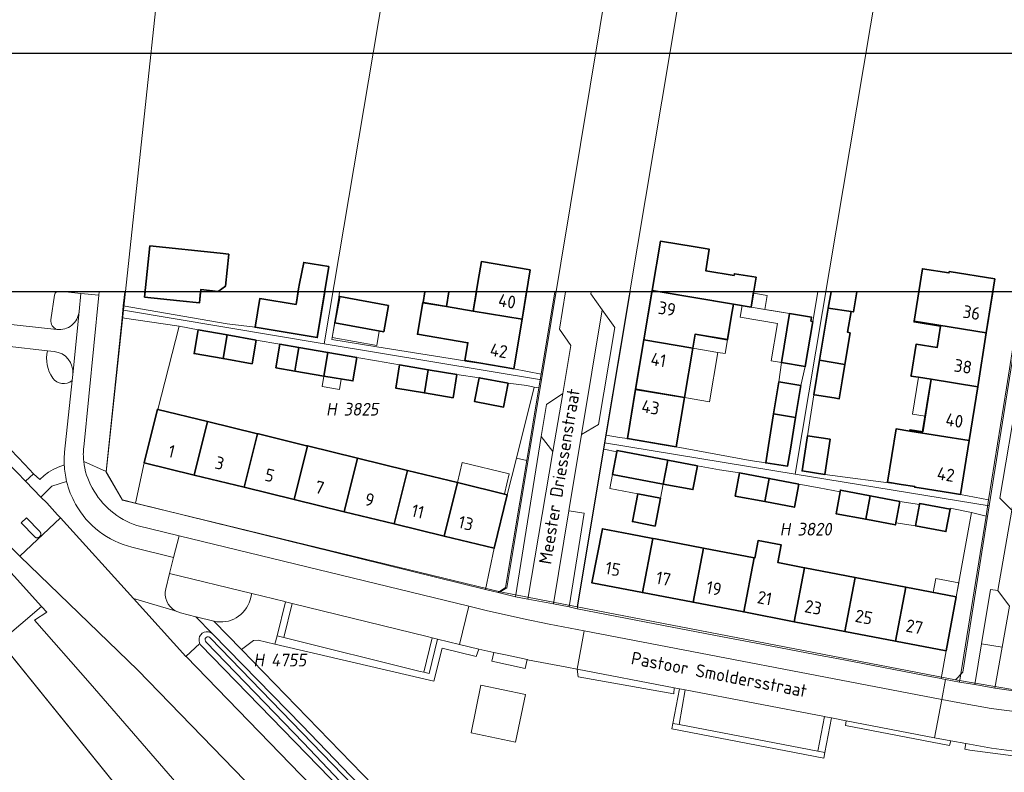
# Model space of a CAD drawing. Header units: metres. Extents: x 140908 to 142262, y 410756 to 411467.
# Tile 6 of 13: x 141531 to 141670, y 411196 to 411302. Entities that reach past the tile are written whole.
import ezdxf
from ezdxf.enums import TextEntityAlignment as Align

# ---------------------------------------------------------------- set-up
doc = ezdxf.new("R2010")
doc.units = ezdxf.units.M
doc.header["$XCLIPFRAME"] = 0
for name, color, linetype, lineweight in [('B-WE-GR-BEPLANTING_CULTUUR_BOSPLANTSOEN-GV', 90, 'Continuous', 18), ('B-WE-GR-BEPLANTING_CULTUUR_HEESTERS-GV', 90, 'Continuous', 18), ('B-WE-GR-BEPLANTING_CULTUUR_ROOS-GV', 90, 'Continuous', 18), ('B-WE-GR-GROENVOORZIENING-GV', 80, 'Continuous', 18), ('B-WE-IE-TERREINAFSCHEIDING_KUNSTMATIG_HEKWERK-G', 20, 'IE-TERREINAFSCHEIDING_KUNSTMATIG-SO', 18), ('B-WE-IE-TERREINAFSCHEIDING_KUNSTMATIG_MUUR-G', 90, 'IE-TERREINAFSCHEIDING_KUNSTMATIG-SO', 18), ('B-WE-KG-GRENS_PERCEEL-GV', 150, 'Continuous', 18), ('B-WE-KG-GRENS_PERCEEL-S', 150, 'Continuous', 25), ('B-WE-OG-BEBOUWING-G', 7, 'Continuous', 35), ('B-WE-OG-BEBOUWING-GV', 7, 'Continuous', 35), ('B-WE-OG-BEBOUWING-T18', 10, 'Continuous', 18), ('B-WE-OG-BEBOUWING_HUISNUMMER-T18', 10, 'Continuous', 18), ('B-WE-OG-BEBOUWING_LUIFEL-GV', 7, 'Continuous', 18), ('B-WE-OG-BEBOUWING_STRAATNAAM-T18', 10, 'Continuous', 18), ('B-WE-OG-TERREIN_BEGROEID-GV', 7, 'Continuous', 18), ('B-WE-OG-TERREIN_ERF-GV', 7, 'Continuous', 18), ('B-WE-OG-TERREIN_OEVER-GV', 7, 'Continuous', 18), ('B-WE-OG-TOPOGRAFIE-T18', 10, 'Continuous', 18), ('B-WE-OG-WATER-GV', 130, 'Continuous', 18), ('B-WE-VH-GESLOTENVERHARDING-GV', 10, 'Continuous', 18), ('B-WE-VH-GESLOTENVERHARDING_ASFALT-GV', 10, 'Continuous', 18), ('B-WE-VH-OPENVERHARDING-GV', 90, 'Continuous', 18), ('B-WE-VH-OPENVERHARDING_BETONELEMENT-GV', 90, 'Continuous', 18), ('B-WE-VH-OPENVERHARDING_BETONSTRAATSTEEN-GV', 90, 'Continuous', 18), ('B-WE-VH-OPENVERHARDING_TEGEL-GV', 90, 'Continuous', 18)]:
    doc.layers.add(name, color=color, linetype=linetype, lineweight=lineweight)
doc.styles.add('NLCS-ISO', font='NLCS-ISO.ttf', dxfattribs={"height": 1.8})
doc.styles.add('NLCS-ISO-M1000-T18', font='NLCS-ISO.ttf', dxfattribs={"height": 1.8})
doc.linetypes.add('IE-TERREINAFSCHEIDING_KUNSTMATIG-SO', pattern='A,4,[82,NLCS.SHX,S=0.75,R=90,X=0,Y=0],4,-2', length=10)
picture_1 = doc.add_image_def('image1.ecw', size_in_pixel=(250000, 250000))

# ---------------------------------------------------------------- blocks, each defined once
blk = doc.blocks.new('SKG-PERCEELNUMMER-SO')
at = {"style": 'NLCS-ISO', "oblique": 10, "flags": 1}
for tag, p in [('GEMEENTECODE', (0, 2.55)), ('PERCEELGROOTTE', (0, -2.45))]:
    blk.add_attdef(tag, text='', height=1.8, dxfattribs=at).set_placement(p, align=Align.MIDDLE_CENTER)
at = {"style": 'NLCS-ISO', "oblique": 10}
blk.add_attdef('SECTIE', text='', height=1.8, dxfattribs=at).set_placement((-0.5, 0), align=Align.MIDDLE_RIGHT)
blk.add_attdef('PERCEELNUMMER', text='', height=1.8, dxfattribs=at).set_placement((0.5, 0), align=Align.MIDDLE_LEFT)
blk = doc.blocks.new('BGT')
at = {"layer": 'B-WE-GR-BEPLANTING_CULTUUR_BOSPLANTSOEN-GV'}
blk.add_lwpolyline([(-83.34, 59.37), (-100.79, 76.48), (-104.79, 81.09), (-160.87, 145.79), (-168.73, 154.73), (-167.01, 155.87), (-167.72, 156.66), (-173.59, 151.68), (-94.55, 53.81), (-90.46, 59.57), (-89.78, 61.51), (-86.01, 55.15)], dxfattribs=at)
at = {"layer": 'B-WE-GR-BEPLANTING_CULTUUR_HEESTERS-GV'}
for points in [[(-165.91, 200.69), (-166.43, 197.17)], [(-162.42, 198.34), (-162.18, 200.91), (-164.34, 201.13)], [(-165.96, 192.71), (-166.9, 192.82)], [(-163.41, 188.59), (-163.32, 189.47)], [(-164.19, 174.35), (-166.26, 173.68), (-167.82, 172.14)], [(-167.82, 172.14), (-167.01, 171.31), (-165.48, 169.63), (-165.08, 169.18), (-154.73, 157.78), (-148.86, 156.07)], [(-150.17, 159.16), (-149.64, 161.34), (-149.1, 163.6), (-154.97, 165.05)], [(-143.37, 154.6), (-139.48, 150.59), (-137.76, 151.88), (-137.12, 151.93), (-134.73, 151.34), (-134.42, 152.5), (-133.24, 157.33), (-133.34, 157.35), (-138.02, 158.5), (-138.26, 157.61)]]:
    blk.add_lwpolyline(points, dxfattribs=at)
for points in [[(-165.6, 201.13, 0.214469), (-165.91, 200.69)], [(-165.57, 195.82, 0.414573), (-162.42, 198.34)], [(-166.43, 197.17, 0.344965), (-165.57, 195.82)], [(-166.9, 192.82, 0.212472), (-166.16, 188.96)], [(-163.32, 189.47, 0.410151), (-165.96, 192.71)], [(-166.16, 188.96, 0.436228), (-163.41, 188.59)], [(-162.94, 171.15, -0.06847), (-164.19, 174.35)], [(-154.97, 165.05, -0.207617), (-162.94, 171.15)], [(-148.86, 156.07, -0.328669), (-150.17, 159.16)], [(-138.26, 157.61, -0.406135), (-143.37, 154.6)]]:
    blk.add_lwpolyline(points, format="xyb", dxfattribs=at)
for points in [[(-99.13, 177.29), (-97.42, 187.55), (-98.08, 187.68), (-100.6, 177.64)], [(-95.44, 178.58), (-97.07, 180.7), (-100.73, 158.02), (-98.99, 157.7)], [(-99.13, 177.29), (-100.6, 177.64), (-101.89, 172.47), (-103.72, 164.89), (-104.95, 159.08), (-103.15, 158.64), (-102.13, 159.36)], [(-91, 169.84), (-93.17, 170.21), (-95.36, 157.02), (-93.13, 156.61)], [(-37.92, 145.99), (-34.19, 169.45), (-36.23, 169.95), (-38.4, 158.04), (-39.85, 150.41), (-40.52, 146.48), (-40.41, 146.46), (-39.9, 146.37)], [(-145.91, 155.22), (-143.6, 152.85), (-143.5, 152.76), (-130.9, 139.84), (-117.16, 125.58), (-116.15, 126.56), (-139.48, 150.59), (-143.37, 154.6), (-143.4, 154.61), (-145.89, 155.21)], [(-105.92, 150.65), (-108.63, 151.31), (-111.73, 152.07), (-112.93, 147.18), (-113.7, 147.37), (-114.19, 147.5), (-133.49, 152.27), (-134.42, 152.5), (-134.73, 151.34), (-112.25, 146.11), (-111.11, 150.78), (-106.3, 149.6)], [(-31.91, 150.93), (-34.84, 151.39), (-35.78, 145.66), (-32.94, 145.14)], [(-104.06, 148.93), (-99.34, 147.9), (-99.07, 149.16), (-101.89, 149.77), (-103.79, 150.18)], [(-78.27, 145.17), (-92.02, 147.81), (-91.84, 146.74), (-78.33, 144.3)], [(-56.99, 136.04), (-57.97, 136.23), (-77.57, 139.97), (-77.58, 139.97), (-78.46, 140.14), (-78.61, 139.36), (-57.14, 135.25)], [(-53.96, 140.51), (-54.08, 139.86), (-39.34, 137.04), (-39.15, 137.68), (-41.48, 138.12)], [(-29.89, 136.18), (-33.44, 136.66), (-37.03, 137.3), (-37.21, 136.52), (-36.46, 136.36), (-29.98, 135.52)]]:
    blk.add_lwpolyline(points, close=True, dxfattribs=at)
at = {"layer": 'B-WE-GR-BEPLANTING_CULTUUR_ROOS-GV'}
blk.add_lwpolyline([(-31.91, 150.93), (-30.88, 156.72), (-32.51, 158.95), (-33.58, 159.06), (-34.84, 151.39)], close=True, dxfattribs=at)
at = {"layer": 'B-WE-GR-GROENVOORZIENING-GV'}
for points in [[(-190.61, 201.13), (-190.26, 200.44), (-187.15, 195.14), (-184.73, 192.17), (-183.24, 190.43), (-178.26, 194.94), (-172.95, 196.63), (-165.57, 195.82)], [(-166.43, 197.17), (-165.91, 200.69)], [(-166.9, 192.82), (-172.62, 193.45), (-176.68, 192.14), (-181.05, 188.13), (-170.08, 176.72)], [(-170.08, 176.72), (-168.89, 175.44), (-167.97, 174.62), (-167.39, 175.16), (-166.76, 175.63), (-166.08, 176.04), (-165.37, 176.38), (-164.63, 176.64), (-164.52, 176.67), (-164.53, 176.73), (-164.53, 177.6), (-164.48, 178.48), (-163.41, 188.59)]]:
    blk.add_lwpolyline(points, dxfattribs=at)
for points in [[(-165.91, 200.69, -0.214469), (-165.6, 201.13)], [(-165.57, 195.82, -0.344965), (-166.43, 197.17)], [(-166.16, 188.96, -0.212472), (-166.9, 192.82)], [(-163.41, 188.59, -0.436228), (-166.16, 188.96)]]:
    blk.add_lwpolyline(points, format="xyb", dxfattribs=at)
blk.add_lwpolyline([(-148.29, 196.27), (-156.36, 197.48), (-158.61, 175.77), (-156.31, 171.73), (-154.47, 171.27), (-153.21, 176.97), (-151.36, 184.54), (-151.29, 184.52)], close=True, dxfattribs=at)
at = {"layer": 'B-WE-IE-TERREINAFSCHEIDING_KUNSTMATIG_HEKWERK-G'}
blk.add_lwpolyline([(-153.21, 176.97), (-154.47, 171.27)], dxfattribs=at)
at = {"layer": 'B-WE-IE-TERREINAFSCHEIDING_KUNSTMATIG_MUUR-G'}
for points in [[(-67.42, 198.98), (-61.96, 198.07)], [(-141.48, 196.64), (-137.54, 196.13)], [(-151.29, 184.52), (-148.29, 196.27)], [(-57, 175.31), (-46.17, 173.92)], [(-39.28, 170.42), (-39.25, 170.56)], [(-38.4, 158.04), (-36.23, 169.95)]]:
    blk.add_lwpolyline(points, dxfattribs=at)
at = {"layer": 'B-WE-OG-BEBOUWING-GV'}
for points in [[(-153.1, 201.13), (-153.17, 200.39), (-148.19, 199.88), (-145.41, 199.58), (-145.25, 201.13)], [(-131.46, 201.13), (-131.75, 199.36), (-136.87, 200.2), (-137.54, 196.13), (-128.75, 194.68), (-127.69, 201.13)], [(-113.53, 201.13), (-113.78, 199.61), (-110.47, 199.05), (-110.14, 201.13)], [(-106.26, 201.13), (-106.73, 198.43), (-99.8, 197.27), (-99.16, 201.13)], [(-81.43, 201.13), (-82.57, 194.34), (-75.66, 193.19), (-75.34, 195.15), (-70.76, 194.38), (-70.18, 197.83)], [(-80.27, 201.13), (-69.92, 199.4), (-67.42, 198.98), (-67.06, 201.13)], [(-70.18, 197.83), (-69.92, 199.4), (-80.27, 201.13)], [(-56.11, 201.13), (-56.49, 198.85), (-53.28, 198.37), (-52.94, 198.31), (-52.47, 201.13)], [(-43.7, 201.13), (-44.36, 196.98), (-34.15, 195.35), (-33.23, 201.13)]]:
    blk.add_lwpolyline(points, dxfattribs=at)
for points in [[(-118.67, 199.2), (-125.57, 200.46), (-126.25, 196.75), (-119.35, 195.49)], [(-106.73, 198.43), (-110.47, 199.05), (-113.78, 199.61), (-113.83, 199.62), (-114.58, 195.14), (-107.45, 193.95), (-107.88, 191.41), (-105.91, 191.09), (-100.97, 190.27), (-99.8, 197.27)], [(-58.69, 196.96), (-58.96, 197), (-58.86, 197.55), (-61.96, 198.07), (-63.12, 191.14), (-59.75, 190.57)], [(-53.4, 195.36), (-53.77, 195.42), (-53.28, 198.37), (-56.49, 198.85), (-57.72, 191.47), (-54.15, 190.87)], [(-34.15, 195.35), (-44.36, 196.98), (-44.37, 196.88), (-40.63, 196.29), (-41.12, 193.26), (-44.09, 193.74), (-44.8, 189.3), (-44.81, 189.24), (-43.76, 189.07), (-41.96, 188.78), (-35.36, 187.73)], [(-141.48, 195.04), (-145.59, 195.76), (-146.17, 192.42), (-142.07, 191.7)], [(-137.38, 194.31), (-141.48, 195.04), (-142.07, 191.7), (-137.97, 190.98)], [(-134.63, 190.4), (-131.92, 189.94), (-131.64, 191.61), (-131.36, 193.28), (-134.06, 193.74)], [(-75.66, 193.19), (-82.57, 194.34), (-83.74, 187.36), (-76.83, 186.21)], [(-131.64, 191.61), (-131.92, 189.94), (-127.82, 189.24), (-127.25, 192.58), (-131.36, 193.28)], [(-123.14, 191.88), (-127.25, 192.58), (-127.82, 189.24), (-123.71, 188.54)], [(-113.06, 190.14), (-117.11, 190.82), (-117.66, 187.54), (-113.61, 186.86)], [(-54.15, 190.87), (-57.72, 191.47), (-58.53, 186.59), (-58.46, 186.58), (-55.65, 186.15), (-54.95, 186.03), (-54.53, 188.55)], [(-109, 189.46), (-113.06, 190.14), (-113.61, 186.86), (-109.55, 186.17)], [(-101.76, 188.21), (-105.85, 188.99), (-106.5, 185.64), (-102.41, 184.85)], [(-60.39, 187.9), (-63.51, 188.4), (-64.23, 183.9), (-61.11, 183.4)], [(-35.36, 187.73), (-41.96, 188.78), (-43.15, 181.37), (-44.94, 181.62), (-44.97, 181.45), (-36.58, 180.11)], [(-76.83, 186.21), (-83.74, 187.36), (-84.9, 180.39), (-79.96, 179.57), (-78, 179.24)], [(-144.29, 182.81), (-151.29, 184.52), (-151.36, 184.54), (-153.21, 176.97), (-146.14, 175.24)], [(-61.11, 183.4), (-64.23, 183.9), (-64.95, 179.41), (-65.33, 176.95), (-62.24, 176.52), (-61.83, 178.91)], [(-137.22, 181.09), (-144.29, 182.81), (-146.14, 175.24), (-139.07, 173.52)], [(-130.15, 179.36), (-130.27, 179.39), (-137.07, 181.05), (-137.22, 181.09), (-139.07, 173.52), (-132, 171.79)], [(-37.79, 172.5), (-36.58, 180.11), (-44.97, 181.45), (-46.91, 181.76), (-48.11, 174.23), (-46.17, 173.92), (-44.25, 173.62), (-44.26, 173.53), (-42.73, 173.29), (-38.91, 172.68)], [(-56.21, 180.3), (-59.42, 180.81), (-60.21, 175.82), (-57, 175.31)], [(-123.08, 177.64), (-130.15, 179.36), (-132, 171.79), (-124.93, 170.06)], [(-79.2, 177.36), (-86.35, 178.72), (-86.39, 178.51), (-86.99, 175.34), (-79.84, 173.98)], [(-116.01, 175.91), (-123.08, 177.64), (-124.93, 170.06), (-117.86, 168.34)], [(-74.99, 176.56), (-79.2, 177.36), (-79.84, 173.98), (-75.63, 173.18)], [(-108.94, 174.19), (-116.01, 175.91), (-117.86, 168.34), (-110.79, 166.61)], [(-64.85, 174.76), (-69.04, 175.54), (-69.65, 172.27), (-65.46, 171.49)], [(-101.89, 172.47), (-108.94, 174.19), (-110.79, 166.61), (-103.72, 164.89)], [(-60.67, 173.97), (-64.85, 174.76), (-65.46, 171.49), (-61.28, 170.7)], [(-50.59, 172.32), (-54.77, 173.11), (-54.81, 172.89), (-55.4, 169.78), (-51.21, 168.99)], [(-80.98, 168.04), (-80.23, 171.97), (-83.43, 172.58), (-84.18, 168.66)], [(-46.37, 171.52), (-50.59, 172.32), (-51.21, 168.99), (-47, 168.2), (-46.94, 168.5)], [(-43.58, 171.09), (-44.15, 168.05), (-39.87, 167.25), (-39.28, 170.42), (-43.56, 171.22)], [(-81.3, 166.28), (-84.44, 166.88), (-88.44, 167.66), (-89.92, 160), (-82.77, 158.63)], [(-74.15, 164.9), (-80.93, 166.21), (-81.3, 166.28), (-82.77, 158.63), (-75.62, 157.26)], [(-59.85, 162.15), (-63.63, 162.88), (-63.15, 165.36), (-66.42, 165.99), (-66.89, 163.51), (-67, 163.53), (-68.46, 155.89), (-61.31, 154.52)], [(-67, 163.53), (-74.15, 164.9), (-75.62, 157.26), (-68.46, 155.89)], [(-61.31, 154.52), (-54.16, 153.15), (-52.7, 160.77), (-59.8, 162.14), (-59.85, 162.15)], [(-52.7, 160.77), (-54.16, 153.15), (-47.01, 151.78), (-45.55, 159.4)], [(-38.4, 158.04), (-43.31, 158.97), (-45.55, 159.4), (-47.01, 151.78), (-39.85, 150.41)]]:
    blk.add_lwpolyline(points, close=True, dxfattribs=at)
at = {"layer": 'B-WE-OG-BEBOUWING_LUIFEL-GV'}
for points in [[(-110.14, 201.13), (-110.47, 199.05)], [(-110.47, 199.05), (-106.73, 198.43), (-106.26, 201.13)]]:
    blk.add_lwpolyline(points, dxfattribs=at)
for points in [[(-65.45, 198.65), (-65.12, 200.63), (-67.09, 200.96), (-67.42, 198.98)], [(-63.69, 196.68), (-64.58, 191.38), (-63.12, 191.14), (-61.96, 198.07), (-63.42, 198.31), (-65.45, 198.65), (-67.42, 198.98), (-68.67, 199.19), (-68.94, 197.56)], [(-126.63, 194.7), (-120.35, 193.55), (-119.98, 195.6), (-126.25, 196.75)], [(-72.11, 192.59), (-71.08, 192.42), (-70.76, 194.38), (-75.34, 195.15), (-75.66, 193.19)], [(-72.11, 192.59), (-75.66, 193.19), (-76.83, 186.21), (-73.28, 185.61)], [(-60.39, 187.9), (-59.75, 190.57), (-63.12, 191.14), (-63.51, 188.4)], [(-125.61, 187.36), (-125.36, 188.82), (-127.82, 189.24), (-128.07, 187.77)], [(-42.8, 183.59), (-41.96, 188.78), (-42.86, 188.93), (-43.76, 189.07), (-44.59, 183.83)], [(-102.3, 172.57), (-101.61, 175.4), (-108.25, 177.02), (-108.94, 174.19)], [(-79.84, 173.98), (-86.99, 175.34), (-87.37, 173.35), (-83.43, 172.58), (-80.23, 171.97)], [(-43.58, 171.09), (-46.37, 171.52), (-46.94, 168.5), (-44.15, 168.05)], [(-41.29, 160.63), (-41.67, 158.66), (-38.4, 158.04), (-38.04, 160.01)]]:
    blk.add_lwpolyline(points, close=True, dxfattribs=at)
at = {"layer": 'B-WE-OG-TERREIN_BEGROEID-GV'}
for points in [[(-94.55, 53.81), (-173.59, 151.68), (-167.72, 156.66), (-175.5, 165.25), (-176.4, 166.29), (-180.06, 169.81)], [(-76.93, 64.99), (-76.95, 68.12), (-154.14, 147.65), (-170.79, 163.78), (-171.22, 164.19), (-173.88, 166.77), (-175.5, 165.25), (-167.72, 156.66), (-167.01, 155.87), (-168.73, 154.73), (-160.87, 145.79), (-104.79, 81.09), (-101.51, 82.79), (-100.41, 81.54), (-79.06, 63.39)], [(-29.98, 135.52), (-36.46, 136.36), (-37.21, 136.52), (-37.03, 137.3), (-39.15, 137.68), (-39.34, 137.04), (-54.08, 139.86), (-53.96, 140.51), (-56.05, 140.92), (-56.99, 136.04), (-57.14, 135.25), (-78.61, 139.36), (-78.46, 140.14), (-77.53, 145.03), (-78.27, 145.17), (-78.33, 144.3), (-91.84, 146.74), (-92.02, 147.81), (-93.45, 148.08), (-99.03, 149.15), (-99.07, 149.16), (-99.34, 147.9), (-104.06, 148.93), (-103.79, 150.18), (-105.92, 150.65), (-106.3, 149.6), (-111.11, 150.78), (-112.25, 146.11), (-134.73, 151.34), (-137.12, 151.93), (-137.76, 151.88), (-139.48, 150.59), (-116.15, 126.56)], [(53.3, 23.15), (53.65, 32.65), (51.03, 29.8), (49.17, 28.82), (47.04, 28.42), (44.2, 28.78), (39.18, 30.32), (35.27, 31.94), (31.23, 32.71), (16.11, 34.6), (-15.63, 38.13), (-29.59, 40.73), (-38.68, 44.44), (-45.11, 49.1), (-62.51, 66.22), (-85.68, 89.85), (-108.22, 113.13), (-117.88, 123.07), (-116.44, 124.8), (-117.16, 125.58), (-118.59, 123.81), (-145.25, 151.26), (-145.34, 151.42), (-147.32, 149.62)], [(-147.32, 149.62), (-147.31, 149.62), (-52.94, 52.24)]]:
    blk.add_lwpolyline(points, dxfattribs=at)
for points in [[(-145.91, 155.22), (-148.09, 155.75), (-148.86, 156.07), (-154.73, 157.78), (-147.32, 149.62), (-145.34, 151.42), (-145.4, 151.52), (-145.47, 151.81), (-145.47, 152.12), (-145.39, 152.41), (-145.23, 152.67), (-145.01, 152.88), (-144.75, 153.03), (-144.46, 153.1), (-144.15, 153.1), (-143.86, 153.01), (-143.6, 152.85)], [(-100.7, 137.5), (-107, 138.79), (-105.61, 145.53), (-99.31, 144.24)]]:
    blk.add_lwpolyline(points, close=True, dxfattribs=at)
at = {"layer": 'B-WE-OG-TERREIN_ERF-GV'}
for points in [[(-155.98, 201.13), (-156.19, 199.16), (-141.48, 196.64), (-137.54, 196.13), (-136.87, 200.2), (-131.75, 199.36), (-131.46, 201.13)], [(-145.25, 201.13), (-145.41, 199.58), (-148.19, 199.88), (-153.17, 200.39), (-153.1, 201.13)], [(-125.6, 201.13), (-125.71, 200.35), (-126.67, 194.39), (-120.35, 193.37), (-107.88, 191.41), (-107.45, 193.95), (-114.58, 195.14), (-113.83, 199.62)], [(-113.83, 199.62), (-113.78, 199.61), (-113.53, 201.13)], [(-110.14, 201.13), (-110.47, 199.05), (-106.73, 198.43), (-106.26, 201.13)], [(-99.16, 201.13), (-99.8, 197.27), (-100.97, 190.27), (-97.09, 189.52), (-95.15, 201.13)], [(-84.53, 201.13), (-87.91, 180.9), (-86, 180.57), (-84.9, 180.39), (-83.74, 187.36), (-82.57, 194.34), (-81.43, 201.13)], [(-67.06, 201.13), (-67.42, 198.98), (-61.96, 198.07), (-58.86, 197.55), (-58.96, 197), (-58.69, 196.96)], [(-52.47, 201.13), (-52.94, 198.31), (-53.28, 198.37), (-53.77, 195.42), (-53.4, 195.36), (-54.15, 190.87), (-54.53, 188.55), (-54.95, 186.03), (-55.65, 186.15), (-58.46, 186.58), (-58.53, 186.59), (-59.42, 180.81), (-56.21, 180.3), (-57, 175.31), (-46.17, 173.92), (-48.11, 174.23), (-46.91, 181.76), (-44.97, 181.45), (-44.94, 181.62), (-43.15, 181.37), (-41.96, 188.78), (-43.76, 189.07), (-44.81, 189.24), (-44.8, 189.3), (-44.09, 193.74), (-41.12, 193.26), (-40.63, 196.29), (-44.37, 196.88), (-44.36, 196.98), (-43.7, 201.13)], [(-58.69, 196.96), (-57.99, 201.13)], [(-33.23, 201.13), (-34.15, 195.35), (-35.36, 187.73), (-36.58, 180.11), (-37.79, 172.5), (-33.82, 171.76), (-31.3, 187.55), (-29.4, 199.52), (-29.14, 201.13)]]:
    blk.add_lwpolyline(points, dxfattribs=at)
for points in [[(-119.35, 195.49), (-126.25, 196.75), (-125.57, 200.46), (-118.67, 199.2)], [(-60.39, 187.9), (-59.75, 190.57), (-63.12, 191.14), (-61.96, 198.07), (-67.42, 198.98), (-69.92, 199.4), (-70.18, 197.83), (-70.76, 194.38), (-75.34, 195.15), (-75.66, 193.19), (-76.83, 186.21), (-78, 179.24), (-67.52, 177.3), (-65.33, 176.95), (-64.95, 179.41), (-64.23, 183.9), (-63.51, 188.4)], [(-134.63, 190.4), (-134.06, 193.74), (-137.38, 194.31), (-137.97, 190.98), (-142.07, 191.7), (-146.17, 192.42), (-145.59, 195.76), (-148.29, 196.27), (-151.29, 184.52), (-144.29, 182.81), (-137.22, 181.09), (-137.07, 181.05), (-130.27, 179.39), (-130.15, 179.36), (-123.08, 177.64), (-116.01, 175.91), (-108.94, 174.19), (-101.89, 172.47), (-100.6, 177.64), (-98.08, 187.68), (-99.12, 187.88), (-101.76, 188.21), (-102.41, 184.85), (-106.5, 185.64), (-105.85, 188.99), (-109, 189.46), (-109.55, 186.17), (-113.61, 186.86), (-117.66, 187.54), (-117.11, 190.82), (-120.38, 191.37), (-123.14, 191.88), (-123.71, 188.54), (-127.82, 189.24), (-131.92, 189.94)], [(-38.4, 158.04), (-36.23, 169.95), (-39.25, 170.56), (-39.28, 170.42), (-39.87, 167.25), (-44.15, 168.05), (-43.58, 171.09), (-46.37, 171.52), (-46.94, 168.5), (-47, 168.2), (-51.21, 168.99), (-55.4, 169.78), (-54.81, 172.89), (-57.77, 173.45), (-60.67, 173.97), (-61.28, 170.7), (-65.46, 171.49), (-69.65, 172.27), (-69.04, 175.54), (-71.89, 175.97), (-74.99, 176.56), (-75.63, 173.18), (-79.84, 173.98), (-86.99, 175.34), (-86.39, 178.51), (-88.25, 178.91), (-92.02, 156.34), (-81.01, 154.23), (-71.44, 152.4), (-66.95, 151.54), (-57.12, 149.66), (-56.04, 149.45), (-54.05, 149.07), (-52.83, 148.84), (-43.1, 146.98), (-41.86, 146.74), (-40.52, 146.48), (-39.85, 150.41), (-47.01, 151.78), (-54.16, 153.15), (-61.31, 154.52), (-68.46, 155.89), (-75.62, 157.26), (-82.77, 158.63), (-89.92, 160), (-88.44, 167.66), (-84.44, 166.88), (-81.3, 166.28), (-80.93, 166.21), (-74.15, 164.9), (-67, 163.53), (-66.89, 163.51), (-66.42, 165.99), (-63.15, 165.36), (-63.63, 162.88), (-59.85, 162.15), (-59.8, 162.14), (-52.7, 160.77), (-45.55, 159.4), (-43.31, 158.97)], [(-124.93, 170.06), (-132, 171.79), (-139.07, 173.52), (-146.14, 175.24), (-153.21, 176.97), (-154.47, 171.27), (-104.95, 159.08), (-103.72, 164.89), (-110.79, 166.61), (-117.86, 168.34)], [(-80.98, 168.04), (-84.18, 168.66), (-83.43, 172.58), (-80.23, 171.97)]]:
    blk.add_lwpolyline(points, close=True, dxfattribs=at)
at = {"layer": 'B-WE-OG-TERREIN_OEVER-GV'}
for points in [[(-145.34, 151.42), (-145.25, 151.26), (-118.59, 123.81), (-117.16, 125.58), (-130.9, 139.84), (-143.5, 152.76), (-143.6, 152.85), (-143.86, 153.01), (-144.15, 153.1), (-144.46, 153.1), (-144.75, 153.03), (-145.01, 152.88), (-145.23, 152.67), (-145.39, 152.41), (-145.47, 152.12), (-145.47, 151.81), (-145.4, 151.52)], [(-144.14, 152.38), (-143.97, 152.33), (-143.83, 152.2), (-117.96, 125.5), (-118.68, 124.71), (-130.72, 137.39), (-144.47, 151.63), (-144.57, 151.76), (-144.62, 151.94), (-144.59, 152.12), (-144.48, 152.27), (-144.33, 152.36)]]:
    blk.add_lwpolyline(points, close=True, dxfattribs=at)
at = {"layer": 'B-WE-OG-WATER-GV'}
blk.add_lwpolyline([(-143.83, 152.2), (-143.97, 152.33), (-144.14, 152.38), (-144.33, 152.36), (-144.48, 152.27), (-144.59, 152.12), (-144.62, 151.94), (-144.57, 151.76), (-144.47, 151.63), (-130.72, 137.39), (-118.68, 124.71), (-117.96, 125.5)], close=True, dxfattribs=at)
at = {"layer": 'B-WE-VH-GESLOTENVERHARDING-GV'}
blk.add_lwpolyline([(-99.31, 144.24), (-105.61, 145.53), (-107, 138.79), (-100.7, 137.5)], close=True, dxfattribs=at)
at = {"layer": 'B-WE-VH-GESLOTENVERHARDING_ASFALT-GV'}
for points in [[(-200.08, 197.79), (-198.84, 195.01), (-197.9, 193.74), (-188.95, 181.78), (-180.54, 173.3), (-178.43, 171.18), (-174.9, 167.75), (-173.88, 166.77), (-171.22, 164.19), (-170.79, 163.78)], [(-170.79, 163.78), (-165.08, 169.18), (-165.48, 169.63), (-167.01, 171.31), (-167.82, 172.14), (-168.88, 173.22), (-170, 174.36), (-171.2, 175.6), (-182.32, 186.97), (-184.5, 189.3)], [(-52.94, 52.24), (-147.31, 149.62), (-147.32, 149.62), (-154.73, 157.78), (-165.08, 169.18), (-170.79, 163.78)], [(-170.79, 163.78), (-154.14, 147.65), (-76.95, 68.12), (-71.99, 63.01), (-71.66, 62.67), (-60.85, 51.54)]]:
    blk.add_lwpolyline(points, dxfattribs=at)
blk.add_lwpolyline([(-167.9, 167.12), (-167.88, 167.08), (-167.86, 167.04), (-167.85, 166.99), (-167.85, 166.95), (-167.84, 166.9), (-167.85, 166.86), (-167.85, 166.81), (-167.86, 166.77), (-167.87, 166.73), (-167.89, 166.68), (-167.91, 166.64), (-167.93, 166.6), (-167.96, 166.57), (-167.99, 166.54), (-168.02, 166.5), (-168.06, 166.48), (-168.1, 166.45), (-168.14, 166.43), (-168.18, 166.41), (-168.22, 166.4), (-168.26, 166.39), (-168.31, 166.38), (-168.35, 166.38), (-168.4, 166.38), (-168.44, 166.38), (-168.49, 166.39), (-168.53, 166.41), (-168.57, 166.42), (-168.61, 166.44), (-168.65, 166.47), (-168.69, 166.49), (-168.72, 166.52), (-168.75, 166.56), (-170.63, 168.5), (-169.88, 169.22), (-168, 167.27), (-167.97, 167.23), (-167.94, 167.2), (-167.92, 167.16)], close=True, dxfattribs=at)
at = {"layer": 'B-WE-VH-OPENVERHARDING-GV'}
for points in [[(-127.69, 201.13), (-128.75, 194.68), (-137.54, 196.13), (-141.48, 196.64), (-156.19, 199.16), (-156.36, 197.48), (-148.29, 196.27), (-145.59, 195.76), (-141.48, 195.04), (-137.38, 194.31), (-134.06, 193.74), (-131.36, 193.28), (-127.25, 192.58), (-123.14, 191.88), (-120.38, 191.37), (-117.11, 190.82), (-113.06, 190.14), (-109, 189.46), (-105.85, 188.99), (-101.76, 188.21), (-99.12, 187.88), (-98.08, 187.68), (-97.42, 187.55), (-97.09, 189.52), (-100.97, 190.27), (-105.91, 191.09), (-107.88, 191.41), (-120.35, 193.37), (-126.67, 194.39), (-125.71, 200.35), (-125.6, 201.13)], [(-57.99, 201.13), (-58.69, 196.96), (-59.75, 190.57), (-60.39, 187.9), (-61.11, 183.4), (-61.83, 178.91), (-62.24, 176.52), (-65.33, 176.95), (-67.52, 177.3), (-78, 179.24), (-79.96, 179.57), (-84.9, 180.39), (-86, 180.57), (-87.91, 180.9), (-88.25, 178.91), (-86.39, 178.51), (-86.35, 178.72)], [(-86.35, 178.72), (-79.2, 177.36), (-74.99, 176.56), (-71.89, 175.97), (-69.04, 175.54), (-64.85, 174.76), (-60.67, 173.97), (-57.77, 173.45), (-54.81, 172.89), (-54.77, 173.11), (-50.59, 172.32), (-46.37, 171.52), (-43.58, 171.09), (-43.56, 171.22), (-39.28, 170.42), (-39.25, 170.56), (-36.23, 169.95), (-34.19, 169.45), (-33.82, 171.76), (-37.79, 172.5), (-38.91, 172.68), (-42.73, 173.29), (-44.26, 173.53), (-44.25, 173.62), (-46.17, 173.92), (-57, 175.31), (-60.21, 175.82), (-59.42, 180.81), (-58.53, 186.59), (-57.72, 191.47), (-56.49, 198.85), (-56.11, 201.13)]]:
    blk.add_lwpolyline(points, dxfattribs=at)
at = {"layer": 'B-WE-VH-OPENVERHARDING_BETONELEMENT-GV'}
blk.add_lwpolyline([(-167.9, 167.12), (-167.92, 167.16), (-167.94, 167.2), (-167.97, 167.23), (-168, 167.27), (-169.88, 169.22), (-170.63, 168.5), (-168.75, 166.56), (-168.72, 166.52), (-168.69, 166.49), (-168.65, 166.47), (-168.61, 166.44), (-168.57, 166.42), (-168.53, 166.41), (-168.49, 166.39), (-168.44, 166.38), (-168.4, 166.38), (-168.35, 166.38), (-168.31, 166.38), (-168.26, 166.39), (-168.22, 166.4), (-168.18, 166.41), (-168.14, 166.43), (-168.1, 166.45), (-168.06, 166.48), (-168.02, 166.5), (-167.99, 166.54), (-167.96, 166.57), (-167.93, 166.6), (-167.91, 166.64), (-167.89, 166.68), (-167.87, 166.73), (-167.86, 166.77), (-167.85, 166.81), (-167.85, 166.86), (-167.84, 166.9), (-167.85, 166.95), (-167.85, 166.99), (-167.86, 167.04), (-167.88, 167.08)], close=True, dxfattribs=at)
at = {"layer": 'B-WE-VH-OPENVERHARDING_BETONSTRAATSTEEN-GV'}
for points in [[(-164.34, 201.13), (-162.18, 200.91), (-159.64, 200.68), (-159.59, 201.13)], [(-93.67, 201.13), (-94.52, 195.85), (-92.89, 193.55), (-94.05, 186.75), (-95.44, 178.58), (-98.99, 157.7), (-95.36, 157.02), (-93.17, 170.21), (-91.38, 181), (-88.45, 198.61), (-90.07, 200.85), (-90.04, 201.13)], [(-25.18, 201.13), (-26.63, 192.78), (-27.33, 188.77), (-30.54, 170.3), (-32.51, 158.95), (-30.88, 156.72), (-31.91, 150.93), (-32.94, 145.14), (-29.31, 144.62)], [(-149.64, 161.34), (-150.17, 159.16)], [(-138.26, 157.61), (-138.02, 158.5), (-149.64, 161.34)], [(-148.86, 156.07), (-148.09, 155.75), (-145.91, 155.22), (-145.89, 155.21), (-143.4, 154.61), (-143.37, 154.6)]]:
    blk.add_lwpolyline(points, dxfattribs=at)
for points in [[(-86.66, 196.09), (-88.45, 198.61), (-91.38, 181), (-88.98, 182.41)], [(-27.33, 188.77), (-29.65, 187.22), (-32.23, 172), (-30.54, 170.3)], [(-94.05, 186.75), (-96.33, 185.2), (-97.07, 180.7), (-95.44, 178.58)], [(-132.31, 157.1), (-113.23, 152.44), (-112.51, 152.26), (-111.73, 152.07), (-108.63, 151.31), (-107.32, 156.69), (-148.29, 166.66), (-149.1, 163.6), (-149.64, 161.34), (-138.02, 158.5), (-133.34, 157.35), (-133.24, 157.33)], [(-113.23, 152.44), (-132.31, 157.1), (-133.49, 152.27), (-114.19, 147.5), (-113.7, 147.37), (-112.51, 152.26)], [(-103.79, 150.18), (-101.89, 149.77), (-99.07, 149.16), (-99.03, 149.15), (-93.45, 148.08), (-92.02, 147.81), (-90.99, 153.22), (-95.97, 154.18), (-99.59, 154.9), (-104.89, 156.1), (-107.32, 156.69), (-108.63, 151.31), (-105.92, 150.65)], [(-53.96, 140.51), (-41.48, 138.12), (-40.45, 143.54), (-90.99, 153.22), (-92.02, 147.81), (-78.27, 145.17), (-77.53, 145.03), (-76.71, 144.87), (-57.04, 141.1), (-56.88, 141.07), (-56.05, 140.92)], [(-76.71, 144.87), (-77.58, 139.97), (-77.57, 139.97), (-57.97, 136.23), (-57.04, 141.1)], [(-29.89, 136.18), (-25.36, 135.57), (-23.79, 135.36), (-23.05, 140.86), (-29.81, 141.77), (-33.45, 142.27), (-38.18, 143.11), (-40.45, 143.54), (-41.48, 138.12), (-39.15, 137.68), (-37.03, 137.3), (-33.44, 136.66)]]:
    blk.add_lwpolyline(points, close=True, dxfattribs=at)
for points in [[(-150.17, 159.16, 0.328669), (-148.86, 156.07)], [(-143.37, 154.6, 0.406135), (-138.26, 157.61)]]:
    blk.add_lwpolyline(points, format="xyb", dxfattribs=at)
at = {"layer": 'B-WE-VH-OPENVERHARDING_TEGEL-GV'}
for points in [[(-161.77, 179.18), (-159.64, 200.68), (-162.18, 200.91), (-162.42, 198.34), (-163.32, 189.47), (-163.41, 188.59), (-164.48, 178.48), (-164.53, 177.6), (-164.53, 176.73), (-164.52, 176.67)], [(-161.78, 177.18), (-158.61, 175.77), (-156.36, 197.48), (-156.19, 199.16), (-155.98, 201.13)], [(-159.59, 201.13), (-159.64, 200.68), (-161.77, 179.18)], [(-95.15, 201.13), (-97.09, 189.52), (-97.42, 187.55), (-99.13, 177.29), (-102.13, 159.36), (-103.15, 158.64)], [(-103.15, 158.64), (-100.73, 158.02), (-97.07, 180.7), (-96.33, 185.2), (-94.05, 186.75), (-92.89, 193.55), (-94.52, 195.85), (-93.67, 201.13)], [(-90.04, 201.13), (-90.07, 200.85), (-88.45, 198.61), (-86.66, 196.09), (-88.98, 182.41), (-91.38, 181), (-93.17, 170.21), (-91, 169.84), (-93.13, 156.61), (-92.02, 156.34), (-88.25, 178.91), (-87.91, 180.9)], [(-87.91, 180.9), (-84.53, 201.13)], [(-29.14, 201.13), (-29.4, 199.52), (-31.3, 187.55), (-33.82, 171.76), (-34.19, 169.45), (-37.92, 145.99), (-35.78, 145.66), (-34.84, 151.39), (-33.58, 159.06), (-32.51, 158.95), (-30.54, 170.3), (-32.23, 172), (-29.65, 187.22), (-27.33, 188.77), (-26.63, 192.78), (-28.5, 194.71), (-27.26, 201.13)], [(-163.32, 189.47), (-162.42, 198.34)], [(-165.57, 195.82), (-172.95, 196.63), (-178.26, 194.94), (-183.24, 190.43), (-184.5, 189.3)], [(-184.5, 189.3), (-182.32, 186.97), (-181.05, 188.13), (-176.68, 192.14), (-172.62, 193.45), (-166.9, 192.82), (-165.96, 192.71)], [(-92.02, 156.34), (-93.13, 156.61), (-95.36, 157.02), (-98.99, 157.7), (-100.73, 158.02), (-103.15, 158.64), (-104.95, 159.08), (-154.47, 171.27), (-156.31, 171.73), (-158.61, 175.77), (-161.78, 177.18)], [(-164.52, 176.67), (-164.63, 176.64), (-165.37, 176.38), (-166.08, 176.04), (-166.76, 175.63), (-167.39, 175.16), (-167.97, 174.62), (-168.89, 175.44), (-170, 174.36), (-168.88, 173.22), (-167.82, 172.14), (-166.26, 173.68), (-164.19, 174.35)], [(-154.97, 165.05), (-149.1, 163.6), (-148.29, 166.66), (-154.26, 168.12)], [(-154.26, 168.12), (-148.29, 166.66), (-107.32, 156.69), (-104.89, 156.1), (-99.59, 154.9), (-95.97, 154.18), (-90.99, 153.22), (-40.45, 143.54), (-39.9, 146.37), (-40.41, 146.46), (-40.52, 146.48), (-41.86, 146.74), (-43.1, 146.98), (-52.83, 148.84), (-54.05, 149.07), (-56.04, 149.45), (-57.12, 149.66), (-66.95, 151.54), (-71.44, 152.4), (-81.01, 154.23), (-92.02, 156.34)], [(-37.92, 145.99), (-39.9, 146.37), (-40.45, 143.54), (-38.18, 143.11), (-33.45, 142.27), (-29.81, 141.77), (-23.05, 140.86), (33.2, 133.32)], [(37.96, 135.59), (35.5, 136), (9.28, 139.48), (-0.28, 140.75), (-1.45, 140.91), (-3.68, 141.2), (-4.99, 141.38), (-14.72, 142.67), (-15.98, 142.84), (-18.1, 143.12), (-19.17, 143.26), (-24.45, 143.96), (-27.71, 144.4), (-29.31, 144.62), (-32.94, 145.14), (-35.78, 145.66), (-37.92, 145.99)]]:
    blk.add_lwpolyline(points, dxfattribs=at)
for points in [[(-162.42, 198.34, -0.414573), (-165.57, 195.82)], [(-165.96, 192.71, -0.410151), (-163.32, 189.47)], [(-161.78, 177.18, -0.053866), (-161.77, 179.18)], [(-161.77, 179.18, 0.053866), (-161.78, 177.18)], [(-160.56, 173.45, -0.10688), (-161.78, 177.18)], [(-161.78, 177.18, 0.10688), (-160.56, 173.45)], [(-164.52, 176.67, 0.04689), (-164.19, 174.35)], [(-164.19, 174.35, -0.04689), (-164.52, 176.67)], [(-164.19, 174.35, 0.06847), (-162.94, 171.15)], [(-154.26, 168.12, -0.19598), (-160.56, 173.45)], [(-160.56, 173.45, 0.19598), (-154.26, 168.12)], [(-162.94, 171.15, 0.207617), (-154.97, 165.05)]]:
    blk.add_lwpolyline(points, format="xyb", dxfattribs=at)
for points in [[(-181.05, 188.13), (-182.32, 186.97), (-171.2, 175.6), (-170, 174.36), (-168.89, 175.44), (-170.08, 176.72)], [(-133.24, 157.33), (-134.42, 152.5), (-133.49, 152.27), (-132.31, 157.1)], [(-112.93, 147.18), (-111.73, 152.07), (-112.51, 152.26), (-113.7, 147.37)], [(-77.53, 145.03), (-78.46, 140.14), (-77.58, 139.97), (-76.71, 144.87)], [(-56.99, 136.04), (-56.05, 140.92), (-56.88, 141.07), (-57.04, 141.1), (-57.97, 136.23)]]:
    blk.add_lwpolyline(points, close=True, dxfattribs=at)
at = {"layer": 'B-WE-OG-BEBOUWING-T18', "style": 'NLCS-ISO-M1000-T18'}
for s, rotation, p in [('40', 350.5, (-101.91, 199.82)), ('39', 350.5, (-79.3, 198.75)), ('36', 350.9, (-36.23, 198.21)), ('42', 350.5, (-103.08, 192.82)), ('41', 350.5, (-80.51, 191.52)), ('38', 350.9, (-37.44, 190.6)), ('43', 350.5, (-81.63, 184.82)), ('40', 350.9, (-38.66, 182.96)), ('1', 346.3, (-149.35, 178.6)), ('3', 346.3, (-142.55, 176.94)), ('5', 346.3, (-135.48, 175.21)), ('42', 350.9, (-39.87, 175.34)), ('7', 346.3, (-128.41, 173.49)), ('9', 346.3, (-121.34, 171.76)), ('11', 346.3, (-114.53, 170.1)), ('13', 346.3, (-107.73, 168.44)), ('15', 349.2, (-86.95, 161.97)), ('17', 349.2, (-79.8, 160.6)), ('19', 349.2, (-72.65, 159.23)), ('21', 349.2, (-65.49, 157.86)), ('23', 349.2, (-58.62, 156.55)), ('25', 349.2, (-51.47, 155.18)), ('27', 349.2, (-44.31, 153.81))]:
    blk.add_text(s, height=1.8, rotation=rotation, dxfattribs=at).set_placement(p, align=Align.MIDDLE)
at = {"layer": 'B-WE-OG-TOPOGRAFIE-T18', "style": 'NLCS-ISO-M1000-T18'}
for s, rotation, p in [('Meester Driessenstraat', 80.6, (-94.54, 175.05)), ('Pastoor Smoldersstraat', 349.2, (-71.93, 147.07))]:
    blk.add_text(s, height=1.8, rotation=rotation, dxfattribs=at).set_placement(p, align=Align.MIDDLE)

msp = doc.modelspace()

# ---------------------------------------------------------------- linework, layer by layer
msp.add_lwpolyline([(141475.278, 411043.053), (141843.346, 411043.053), (141843.346, 411263.633), (141475.278, 411263.633)], close=True)
at = {"layer": 'B-WE-KG-GRENS_PERCEEL-GV'}
for points in [[(141630.39, 411417.354), (141632.442, 411417.009), (141604.972, 411251.201), (141600.104, 411221.819), (141599.125, 411221.243), (141610.012, 411219.139), (141613.892, 411242.298), (141642.928, 411415.284), (141646.806, 411438.799), (141634.348, 411440.754)], [(141668.299, 411233.374), (141664.568, 411209.892), (141663.526, 411208.801), (141675.217, 411206.815), (141674.637, 411208.724), (141678.509, 411231.092), (141708.663, 411405.258), (141710.13, 411405.01), (141710.631, 411407.878), (141711.151, 411410.854), (141714.093, 411427.696), (141702.552, 411429.606), (141700.911, 411419.739), (141697.983, 411405.835), (141685.231, 411339.937)], [(141602.213, 411422.088), (141598.487, 411422.714), (141590.34, 411424.083), (141582.615, 411425.381), (141570.06, 411427.49), (141557.321, 411358.045), (141553.77, 411334.703), (141545.898, 411261.044), (141574.27, 411256.317)], [(141602.213, 411422.088), (141574.27, 411256.317), (141604.972, 411251.201), (141632.442, 411417.009), (141630.39, 411417.354), (141622.194, 411418.73), (141614.254, 411420.065), (141606.174, 411421.423)], [(141658.877, 411412.547), (141651, 411413.899), (141642.928, 411415.284), (141613.892, 411242.298), (141640.839, 411237.878), (141669.88, 411410.658), (141666.755, 411411.195)], [(141669.88, 411410.658), (141640.839, 411237.878), (141668.299, 411233.374), (141685.231, 411339.937), (141697.983, 411405.835), (141682.499, 411408.492), (141674.64, 411409.841)], [(141574.27, 411256.317), (141545.898, 411261.044), (141543.452, 411238.155), (141545.754, 411234.184), (141599.125, 411221.243), (141600.104, 411221.819), (141604.972, 411251.201)], [(141214.874, 411203.49), (141211.571, 411202.218), (141279.055, 411026.954), (141290.438, 411024.45), (141328.106, 411025.41), (141355.924, 411027.886), (141516.053, 411064.751), (141528.707, 411067.665), (141578.287, 411089.513), (141615.788, 411106.038), (141502.826, 411245.902), (141498.877, 411245.492), (141497.696, 411256.008), (141495.555, 411255.943), (141495.923, 411248.141), (141478.729, 411235.076), (141479.048, 411234.281), (141459.467, 411219.8), (141418.985, 411190.012), (141349.388, 411163.559), (141292.985, 411142.087), (141246.069, 411124.178), (141245.017, 411123.768)], [(141663.526, 411208.801), (141664.568, 411209.892), (141668.299, 411233.374), (141640.839, 411237.878), (141613.892, 411242.298), (141610.012, 411219.139)]]:
    msp.add_lwpolyline(points, close=True, dxfattribs=at)
msp.add_lwpolyline([(141502.826, 411245.902), (141615.788, 411106.038), (141642.611, 411088.886), (141645.026, 411094.256), (141680.767, 411072.553), (141727.509, 411063.395), (141745.336, 411066.467), (141744.475, 411080.804), (141714.64, 411081.954), (141715.428, 411102.326), (141685.749, 411105.321), (141692.77, 411161.776), (141739.985, 411156.84), (141737.541, 411198.44), (141675.217, 411206.815), (141663.526, 411208.801), (141610.012, 411219.139), (141599.125, 411221.243), (141545.754, 411234.184), (141543.452, 411238.155), (141545.898, 411261.044), (141553.77, 411334.703)], dxfattribs=at)
at = {"layer": 'B-WE-OG-BEBOUWING-G'}
for points in [[(141560.768, 411268.972), (141559.559, 411269.098), (141549.612, 411270.132), (141548.86, 411262.89), (141553.84, 411262.38), (141556.618, 411262.084), (141556.814, 411263.969), (141559.277, 411263.713), (141560.297, 411264.443)], [(141635.316, 411265.699), (141632.263, 411266.209), (141632.221, 411265.96), (141628.2, 411266.632), (141628.705, 411269.651), (141626.73, 411269.98), (141621.8, 411270.8), (141620.632, 411263.822), (141632.115, 411261.901), (141634.611, 411261.483)], [(141574.932, 411267.225), (141571.364, 411267.812), (141570.771, 411264.818), (141570.644, 411264.076), (141570.28, 411261.863), (141565.167, 411262.704), (141564.496, 411258.629), (141573.279, 411257.183)], [(141603.4, 411266.776), (141596.496, 411267.93), (141596.044, 411265.224), (141595.307, 411260.93), (141602.23, 411259.773)], [(141669.097, 411265.468), (141662.629, 411266.499), (141662.598, 411266.306), (141658.856, 411266.902), (141657.673, 411259.478), (141667.882, 411257.851)], [(141631.853, 411260.334), (141632.115, 411261.901), (141620.632, 411263.822), (141619.465, 411256.845), (141626.369, 411255.689), (141626.697, 411257.65), (141631.276, 411256.884)], [(141595.307, 411260.93), (141591.564, 411261.555), (141588.256, 411262.108), (141588.198, 411262.118), (141587.45, 411257.644), (141594.579, 411256.453), (141594.155, 411253.916), (141596.12, 411253.59), (141601.06, 411252.77), (141602.23, 411259.773)], [(141667.882, 411257.851), (141657.673, 411259.478), (141657.658, 411259.387), (141661.4, 411258.79), (141660.917, 411255.766), (141657.943, 411256.24), (141657.235, 411251.802), (141657.225, 411251.739), (141658.277, 411251.571), (141660.071, 411251.285), (141666.668, 411250.234)], [(141626.369, 411255.689), (141619.465, 411256.845), (141618.297, 411249.867), (141625.202, 411248.712)], [(141666.668, 411250.234), (141660.071, 411251.285), (141658.881, 411243.873), (141657.09, 411244.122), (141657.063, 411243.954), (141665.454, 411242.617)], [(141625.202, 411248.712), (141618.297, 411249.867), (141617.13, 411242.89), (141622.07, 411242.07), (141624.036, 411241.744)], [(141664.24, 411235), (141665.454, 411242.617), (141657.063, 411243.954), (141655.123, 411244.263), (141653.923, 411236.735), (141655.863, 411236.426), (141657.786, 411236.119), (141657.772, 411236.034), (141659.3, 411235.79), (141663.123, 411235.179)]]:
    msp.add_lwpolyline(points, close=True, dxfattribs=at)

# ---------------------------------------------------------------- block references
msp.add_blockref('BGT', (141702.033, 411062.502))
at = {"layer": 'B-WE-KG-GRENS_PERCEEL-S'}
for p, values in [((141576.513, 411247.049), {'PERCEELNUMMER': '3825', 'SECTIE': 'H'}), ((141640.668, 411230.097), {'PERCEELNUMMER': '3820', 'SECTIE': 'H'}), ((141566.248, 411211.604), {'PERCEELNUMMER': '4755', 'SECTIE': 'H'})]:
    msp.add_blockref('SKG-PERCEELNUMMER-SO', p, dxfattribs=at).add_auto_attribs(values)

# ---------------------------------------------------------------- texts
at = {"layer": 'B-WE-OG-BEBOUWING_HUISNUMMER-T18', "style": 'NLCS-ISO-M1000-T18'}
for s, rotation, p in [('40', 350.5, (141600.122, 411262.327)), ('39', 350.5, (141622.737, 411261.254)), ('36', 350.9, (141665.807, 411260.712)), ('42', 350.5, (141598.952, 411255.324)), ('41', 350.5, (141621.527, 411254.025)), ('38', 350.9, (141664.593, 411253.101)), ('43', 350.5, (141620.406, 411247.325)), ('40', 350.9, (141663.375, 411245.458)), ('42', 350.9, (141662.161, 411237.841))]:
    msp.add_text(s, height=1.8, rotation=rotation, dxfattribs=at).set_placement(p, align=Align.MIDDLE)
at = {"layer": 'B-WE-OG-BEBOUWING_STRAATNAAM-T18', "style": 'NLCS-ISO-M1000-T18'}
for s, rotation, p in [('Meester Driessenstraat', 80.6, (141607.497, 411237.55)), ('Pastoor Smoldersstraat', 349.2, (141630.103, 411209.573))]:
    msp.add_text(s, height=1.8, rotation=rotation, dxfattribs=at).set_placement(p, align=Align.MIDDLE)

# ---------------------------------------------------------------- pictures from other files: only their frames are drawn
image = msp.add_image(picture_1, insert=(133500, 405000), size_in_units=(12500, 12500))
image.set_boundary_path([(158675.613, 124052.01), (167583.64, 129721.086)])
image.dxf.flags = 6

doc.saveas('drawing.dxf')
